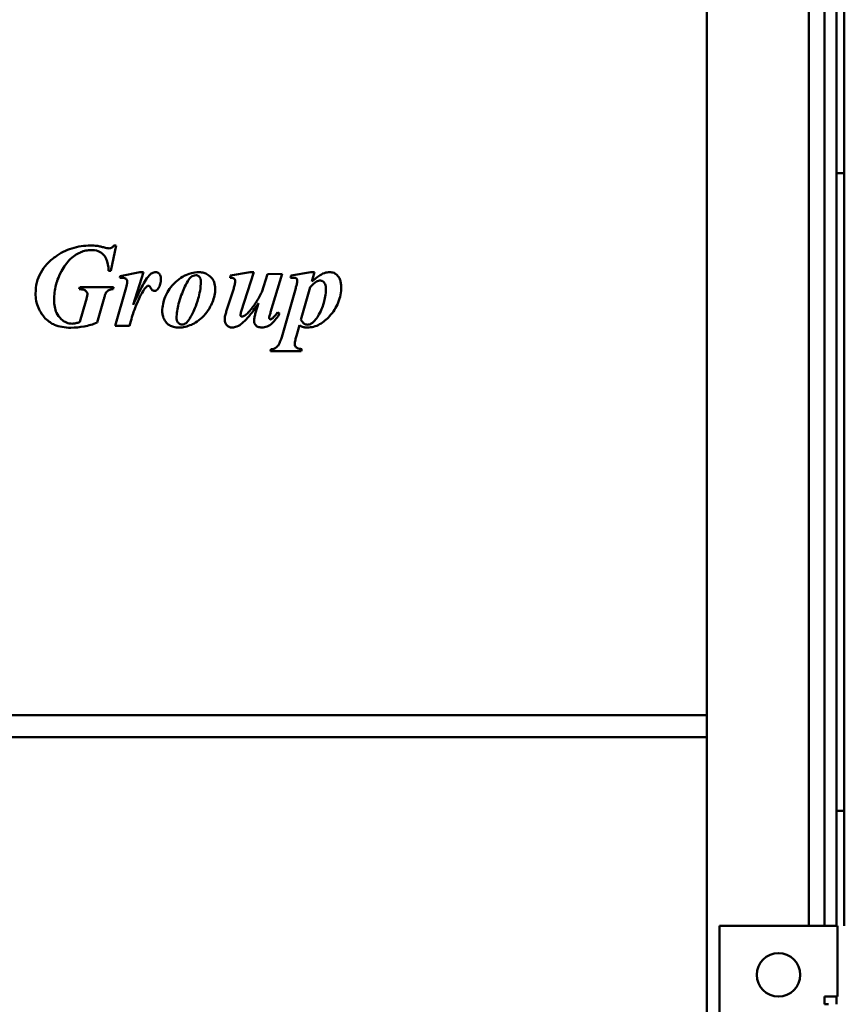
# Model space of a CAD drawing. Header units: millimetres. Extents: x 1399 to 2101, y 816 to 1659.
# Tile 3 of 5: x 1594 to 1803, y 1158 to 1408. Entities that reach past the tile are written whole.
import ezdxf

# ---------------------------------------------------------------- set-up
doc = ezdxf.new("R2010")
doc.units = ezdxf.units.MM
doc.header["$LTSCALE"] = 8.333333
doc.layers.add('Widoczne (ISO)', color=7, linetype='Continuous', lineweight=50)

msp = doc.modelspace()

# ---------------------------------------------------------------- linework, layer by layer
at = {"layer": 'Widoczne (ISO)'}
for p, q in [((1801.37, 1369.27), (1801.37, 1658.97)), ((1803.37, 1658.97), (1803.37, 1369.27)), ((1798.37, 1180.4), (1798.37, 1567.77)), ((1768.37, 1489.03), (1768.37, 846.03)), ((1794.37, 1177.77), (1794.37, 1489.03)), ((1801.37, 1207.05), (1801.37, 1369.27)), ((1803.37, 1369.27), (1801.37, 1369.27)), ((1803.37, 1369.27), (1803.37, 1207.05)), ((1616.76, 1344.47), (1618.13, 1350.89)), ((1617.59, 1350.89), (1618.13, 1350.89)), ((1616.76, 1344.47), (1616.24, 1344.47)), ((1624.13, 1344.11), (1619.2, 1343.13)), ((1622.5, 1335.82), (1625.11, 1344.11)), ((1624.13, 1344.11), (1625.11, 1344.11)), ((1647.27, 1343.22), (1647.14, 1342.67)), ((1652.25, 1344.11), (1647.27, 1343.22)), ((1649.98, 1334.09), (1653.13, 1344.11)), ((1652.25, 1344.11), (1653.13, 1344.11)), ((1656.63, 1343.57), (1655.24, 1339.06)), ((1660.37, 1343.7), (1656.63, 1343.57)), ((1657.43, 1333.89), (1660.37, 1343.7)), ((1662.63, 1343.27), (1662.46, 1342.7)), ((1667.69, 1344.11), (1662.63, 1343.27)), ((1667.69, 1344.11), (1668.61, 1344.11)), ((1667.92, 1341.71), (1668.61, 1344.11)), ((1619.2, 1343.13), (1619.06, 1342.7)), ((1608.9, 1340.32), (1608.75, 1339.78)), ((1608.9, 1340.32), (1617.51, 1340.32)), ((1617.37, 1339.78), (1617.51, 1340.32)), ((1620.71, 1340.2), (1617.9, 1330.43)), ((1648.04, 1339.97), (1646.17, 1334.07)), ((1663.82, 1340.01), (1660.26, 1327.6)), ((1665.16, 1331.95), (1667.51, 1340.27)), ((1610.44, 1336.72), (1608.93, 1331.43)), ((1613.3, 1331.26), (1615.03, 1337.23)), ((1654.36, 1336.22), (1653.62, 1333.72)), ((1659.73, 1333.6), (1659.23, 1333.94)), ((1621.52, 1330.43), (1617.9, 1330.43)), ((1664, 1327.93), (1664.77, 1330.58)), ((1657.5, 1324.52), (1657.37, 1323.98)), ((1665.22, 1323.98), (1657.37, 1323.98)), ((1665.22, 1323.98), (1665.36, 1324.52)), ((1415.37, 1231.37), (1768.37, 1231.37)), ((1402.63, 1225.77), (1768.37, 1225.77)), ((1801.37, 1207.05), (1801.37, 1177.77)), ((1803.37, 1207.05), (1801.37, 1207.05)), ((1803.37, 1177.77), (1803.37, 1207.05)), ((1798.37, 1177.77), (1798.37, 1180.4)), ((1771.63, 837.77), (1771.63, 1177.77)), ((1771.63, 1177.77), (1801.63, 1177.77)), ((1801.63, 1177.77), (1801.63, 1159.77)), ((1798.37, 1159.77), (1801.63, 1159.77)), ((1798.37, 1157.77), (1798.37, 1159.77)), ((1801.37, 1159.77), (1801.37, 1157.77)), ((1799.37, 1157.77), (1798.37, 1157.77))]:
    msp.add_line(p, q, dxfattribs=at)
msp.add_circle((1786.63, 1165.27), 5.55, dxfattribs=at)
for points, knots in [([(1602.69, 1348.05), (1603.98, 1348.97), (1605.37, 1349.69), (1606.88, 1350.17), (1608.42, 1350.67), (1610.01, 1350.89), (1611.63, 1350.89)], [0, 0, 0, 0, 0.4763972, 0.4763972, 0.4763972, 0.9616564, 0.9616564, 0.9616564, 0.9616564]), ([(1611.63, 1350.89), (1611.91, 1350.89), (1612.19, 1350.88), (1612.47, 1350.87), (1612.73, 1350.85), (1612.99, 1350.83), (1613.25, 1350.81)], [0, 0, 0, 0, 0.0836753, 0.0836753, 0.0836753, 0.1618566, 0.1618566, 0.1618566, 0.1618566]), ([(1613.25, 1350.81), (1613.52, 1350.77), (1613.9, 1350.68), (1614.53, 1350.54), (1614.86, 1350.46), (1615.16, 1350.38)], [0, 0, 0, 0, 0.0821702, 0.0821702, 0.1577058, 0.1577058, 0.1577058, 0.1577058]), ([(1616.37, 1350.17), (1616.52, 1350.17), (1616.67, 1350.2), (1616.82, 1350.26), (1616.96, 1350.32), (1617.09, 1350.4), (1617.21, 1350.5), (1617.36, 1350.61), (1617.48, 1350.75), (1617.59, 1350.89)], [0, 0, 0, 0, 0.0466888, 0.0466888, 0.0466888, 0.0933588, 0.0933588, 0.0933588, 0.1478253, 0.1478253, 0.1478253, 0.1478253]), ([(1611.76, 1349.74), (1611.32, 1349.74), (1610.88, 1349.7), (1610, 1349.51), (1609.56, 1349.36), (1608.52, 1348.91), (1607.56, 1348.42), (1605.61, 1346.59), (1604.84, 1345.49), (1603.37, 1342.75), (1602.99, 1341.43), (1602.52, 1339.59), (1602.37, 1338.34), (1602.37, 1337.06)], [0, 0, 0, 0, 0.132764, 0.132764, 0.270841, 0.270841, 0.474032, 0.474032, 0.669839, 0.669839, 0.93849, 0.93849, 1.475498, 1.475498, 1.475498, 1.475498]), ([(1616.24, 1344.47), (1616.19, 1345.53), (1616.03, 1346.61), (1615.38, 1348.05), (1615.09, 1348.42), (1614.42, 1349.03), (1614.02, 1349.28), (1612.99, 1349.66), (1612.37, 1349.74), (1611.76, 1349.74)], [0, 0, 0, 0, 0.319043, 0.319043, 0.516927, 0.516927, 0.744903, 0.744903, 1.03341, 1.03341, 1.03341, 1.03341]), ([(1615.16, 1350.38), (1615.36, 1350.33), (1615.58, 1350.28), (1616, 1350.2), (1616.22, 1350.17), (1616.37, 1350.17)], [0, 0, 0, 0, 0.0615225, 0.0615225, 0.128914, 0.128914, 0.128914, 0.128914]), ([(1597.66, 1338.7), (1597.66, 1339.64), (1597.76, 1340.56), (1598.21, 1342.36), (1598.54, 1343.19), (1599.41, 1344.76), (1599.94, 1345.48), (1601.19, 1346.84), (1601.92, 1347.48), (1602.69, 1348.05)], [0, 0, 0, 0, 0.281346, 0.281346, 0.553966, 0.553966, 0.821208, 0.821208, 1.110174, 1.110174, 1.110174, 1.110174]), ([(1622.5, 1335.82), (1623.12, 1337.23), (1623.79, 1338.68), (1624.97, 1340.98), (1625.81, 1342.54), (1626.52, 1343.27)], [0, 0, 0, 0, 0.4619333, 0.4619333, 0.7985911, 0.7985911, 0.7985911, 0.7985911]), ([(1626.52, 1343.27), (1626.74, 1343.5), (1626.99, 1343.71), (1627.41, 1343.94), (1627.56, 1344.01), (1627.87, 1344.09), (1628.03, 1344.11), (1628.18, 1344.11)], [0, 0, 0, 0, 0.0957519, 0.0957519, 0.14466, 0.14466, 0.1915378, 0.1915378, 0.1915378, 0.1915378]), ([(1628.18, 1344.11), (1628.35, 1344.11), (1628.51, 1344.08), (1628.81, 1343.97), (1628.94, 1343.88), (1629.14, 1343.69), (1629.26, 1343.56), (1629.42, 1343.2), (1629.47, 1343.05), (1629.53, 1342.73), (1629.54, 1342.55), (1629.54, 1342.38)], [0, 0, 0, 0, 0.0490034, 0.0490034, 0.0966898, 0.0966898, 0.1340204, 0.1340204, 0.1578931, 0.1578931, 0.1854163, 0.1854163, 0.1854163, 0.1854163]), ([(1629.88, 1334.14), (1629.88, 1334.78), (1629.94, 1335.41), (1630.19, 1336.64), (1630.38, 1337.23), (1630.86, 1338.37), (1631.41, 1339.53), (1633.13, 1341.54), (1634.15, 1342.47), (1635.93, 1343.41), (1636.52, 1343.69), (1637.88, 1344.03), (1638.48, 1344.11), (1639.08, 1344.11)], [0, 0, 0, 0, 0.1906335, 0.1906335, 0.3778818, 0.3778818, 0.561847, 0.561847, 0.6901441, 0.6901441, 0.7219846, 0.7219846, 0.7461688, 0.7461688, 0.7461688, 0.7461688]), ([(1638.48, 1343.32), (1638.23, 1343.32), (1637.99, 1343.29), (1637.76, 1343.21), (1637.54, 1343.13), (1637.34, 1343.02), (1637.17, 1342.87)], [0, 0, 0, 0, 0.0734799, 0.0734799, 0.0734799, 0.1428533, 0.1428533, 0.1428533, 0.1428533]), ([(1639.7, 1341.72), (1639.7, 1341.99), (1639.67, 1342.28), (1639.5, 1342.69), (1639.41, 1342.84), (1639.16, 1343.09), (1639.03, 1343.18), (1638.83, 1343.27), (1638.76, 1343.29), (1638.62, 1343.32), (1638.55, 1343.32), (1638.48, 1343.32)], [-0.2428366, -0.2428366, -0.2428366, -0.2428366, -0.1484994, -0.1484994, -0.0888125, -0.0888125, -0.0432495, -0.0432495, -0.0218034, -0.0218034, 0, 0, 0, 0]), ([(1639.08, 1344.11), (1639.45, 1344.11), (1639.81, 1344.07), (1640.52, 1343.9), (1640.86, 1343.78), (1641.53, 1343.44), (1641.98, 1343.16), (1642.73, 1342.31), (1642.94, 1341.89), (1643.26, 1341.01), (1643.35, 1340.48), (1643.35, 1339.94)], [0, 0, 0, 0, 0.1094112, 0.1094112, 0.218663, 0.218663, 0.3362121, 0.3362121, 0.4375119, 0.4375119, 0.5795681, 0.5795681, 0.5795681, 0.5795681]), ([(1667.92, 1341.71), (1668.48, 1342.22), (1669.15, 1342.78), (1670.11, 1343.42), (1670.58, 1343.7), (1671.58, 1344.03), (1672.02, 1344.11), (1672.46, 1344.11)], [0, 0, 0, 0, 0.227831, 0.227831, 0.3457391, 0.3457391, 0.4310734, 0.4310734, 0.4310734, 0.4310734]), ([(1672.46, 1344.11), (1672.84, 1344.11), (1673.21, 1344.05), (1673.86, 1343.78), (1674.11, 1343.61), (1674.69, 1343.03), (1674.91, 1342.6), (1675.15, 1342.03), (1675.24, 1341.73), (1675.36, 1341.09), (1675.39, 1340.75), (1675.39, 1340.41)], [0, 0, 0, 0, 0.1133853, 0.1133853, 0.2085698, 0.2085698, 0.3580855, 0.3580855, 0.5100146, 0.5100146, 0.6740702, 0.6740702, 0.6740702, 0.6740702]), ([(1620.99, 1341.66), (1620.99, 1341.77), (1620.98, 1341.89), (1620.9, 1342.15), (1620.84, 1342.23), (1620.73, 1342.37), (1620.63, 1342.45), (1620.35, 1342.6), (1620.19, 1342.64), (1619.78, 1342.69), (1619.4, 1342.7), (1619.06, 1342.7)], [0, 0, 0, 0, 0.0352423, 0.0352423, 0.0803416, 0.0803416, 0.1992034, 0.1992034, 0.3771862, 0.3771862, 0.74086, 0.74086, 0.74086, 0.74086]), ([(1620.71, 1340.2), (1620.78, 1340.44), (1620.84, 1340.7), (1620.94, 1341.17), (1620.99, 1341.47), (1620.99, 1341.66)], [0, 0, 0, 0, 0.0740411, 0.0740411, 0.1435892, 0.1435892, 0.1435892, 0.1435892]), ([(1629.54, 1342.38), (1629.54, 1341.93), (1629.49, 1341.49), (1629.37, 1341.06), (1629.25, 1340.67), (1629.09, 1340.31), (1628.85, 1339.97)], [0, 0, 0, 0, 0.1328925, 0.1328925, 0.1328925, 0.2551395, 0.2551395, 0.2551395, 0.2551395]), ([(1637.17, 1342.87), (1636.87, 1342.59), (1636.59, 1342.19), (1636.01, 1341.24), (1635.7, 1340.59), (1635.01, 1339.02), (1634.43, 1337.58), (1633.72, 1334.83), (1633.53, 1333.6), (1633.53, 1332.38)], [-1.358286, -1.358286, -1.358286, -1.358286, -1.146022, -1.146022, -0.852104, -0.852104, -0.367075, -0.367075, 0, 0, 0, 0]), ([(1635.94, 1331.17), (1636.18, 1331.36), (1636.42, 1331.66), (1636.95, 1332.44), (1637.25, 1332.97), (1637.85, 1334.13), (1638.48, 1335.44), (1639.35, 1338.51), (1639.7, 1340.07), (1639.7, 1341.72)], [-2.439409, -2.439409, -2.439409, -2.439409, -1.979835, -1.979835, -1.368345, -1.368345, -0.495424, -0.495424, 0, 0, 0, 0]), ([(1648.44, 1341.92), (1648.44, 1341.97), (1648.44, 1342.03), (1648.41, 1342.14), (1648.39, 1342.19), (1648.33, 1342.31), (1648.27, 1342.37), (1648.12, 1342.5), (1648.02, 1342.56), (1647.74, 1342.65), (1647.47, 1342.67), (1647.14, 1342.67)], [0, 0, 0, 0, 0.0171665, 0.0171665, 0.0333129, 0.0333129, 0.0577927, 0.0577927, 0.0852925, 0.0852925, 0.1310812, 0.1310812, 0.1310812, 0.1310812]), ([(1648.04, 1339.97), (1648.13, 1340.29), (1648.22, 1340.64), (1648.38, 1341.34), (1648.44, 1341.69), (1648.44, 1341.92)], [0, 0, 0, 0, 0.0996778, 0.0996778, 0.2146669, 0.2146669, 0.2146669, 0.2146669]), ([(1664.21, 1341.97), (1664.21, 1342.03), (1664.21, 1342.09), (1664.18, 1342.2), (1664.17, 1342.25), (1664.1, 1342.39), (1664.06, 1342.44), (1663.98, 1342.51), (1663.91, 1342.55), (1663.72, 1342.63), (1663.59, 1342.66), (1663.1, 1342.7), (1662.74, 1342.7), (1662.46, 1342.7)], [0, 0, 0, 0, 0.0178461, 0.0178461, 0.0343094, 0.0343094, 0.0634113, 0.0634113, 0.1521487, 0.1521487, 0.2911879, 0.2911879, 0.4710069, 0.4710069, 0.4710069, 0.4710069]), ([(1663.82, 1340.01), (1663.91, 1340.33), (1664, 1340.68), (1664.15, 1341.33), (1664.21, 1341.69), (1664.21, 1341.97)], [0, 0, 0, 0, 0.1006663, 0.1006663, 0.1991608, 0.1991608, 0.1991608, 0.1991608]), ([(1669.1, 1341.71), (1668.8, 1341.53), (1668.5, 1341.28), (1667.99, 1340.8), (1667.74, 1340.53), (1667.51, 1340.27)], [-0.209027, -0.209027, -0.209027, -0.209027, -0.1055599, -0.1055599, 0, 0, 0, 0]), ([(1670.09, 1341.97), (1669.92, 1341.97), (1669.75, 1341.95), (1669.58, 1341.9), (1669.41, 1341.86), (1669.25, 1341.79), (1669.1, 1341.71)], [0, 0, 0, 0, 0.0519029, 0.0519029, 0.0519029, 0.1046896, 0.1046896, 0.1046896, 0.1046896]), ([(1671.5, 1339.79), (1671.5, 1340.25), (1671.45, 1340.71), (1671.25, 1341.2), (1671.16, 1341.4), (1670.85, 1341.71), (1670.72, 1341.81), (1670.49, 1341.9), (1670.41, 1341.93), (1670.26, 1341.96), (1670.18, 1341.97), (1670.09, 1341.97)], [-0.4319349, -0.4319349, -0.4319349, -0.4319349, -0.1807584, -0.1807584, -0.0983581, -0.0983581, -0.0483614, -0.0483614, -0.024508, -0.024508, 0, 0, 0, 0]), ([(1606.63, 1329.97), (1605.88, 1329.97), (1605.12, 1330.03), (1603.71, 1330.29), (1603.06, 1330.47), (1601.76, 1331.04), (1600.93, 1331.51), (1599.47, 1333.03), (1598.82, 1333.95), (1597.87, 1336.2), (1597.66, 1337.43), (1597.66, 1338.7)], [0, 0, 0, 0, 0.225979, 0.225979, 0.428282, 0.428282, 0.652946, 0.652946, 0.830437, 0.830437, 1.020487, 1.020487, 1.020487, 1.020487]), ([(1610.83, 1338.47), (1610.83, 1338.59), (1610.81, 1338.71), (1610.74, 1338.94), (1610.69, 1339.04), (1610.51, 1339.28), (1610.4, 1339.37), (1610.25, 1339.49), (1610.12, 1339.56), (1609.65, 1339.73), (1609.22, 1339.78), (1608.75, 1339.78)], [0, 0, 0, 0, 0.0363253, 0.0363253, 0.0720396, 0.0720396, 0.1238322, 0.1238322, 0.2631635, 0.2631635, 0.6151738, 0.6151738, 0.6151738, 0.6151738]), ([(1610.44, 1336.72), (1610.53, 1337.03), (1610.62, 1337.37), (1610.77, 1337.99), (1610.83, 1338.29), (1610.83, 1338.47)], [0, 0, 0, 0, 0.095986, 0.095986, 0.1915642, 0.1915642, 0.1915642, 0.1915642]), ([(1615.49, 1338.73), (1615.42, 1338.59), (1615.32, 1338.31), (1615.16, 1337.75), (1615.09, 1337.48), (1615.03, 1337.23)], [0, 0, 0, 0, 0.04754123, 0.04754123, 0.08579277, 0.08579277, 0.08579277, 0.08579277]), ([(1617.37, 1339.78), (1616.99, 1339.75), (1616.62, 1339.69), (1616.16, 1339.48), (1616, 1339.38), (1615.69, 1339.08), (1615.58, 1338.91), (1615.49, 1338.73)], [0, 0, 0, 0, 0.1132514, 0.1132514, 0.1678041, 0.1678041, 0.2149206, 0.2149206, 0.2149206, 0.2149206]), ([(1626.07, 1340.56), (1625.97, 1340.5), (1625.86, 1340.41), (1625.64, 1340.19), (1625.51, 1340.04), (1625.15, 1339.58), (1624.87, 1339.17), (1624.14, 1337.73), (1623.84, 1337.07), (1623, 1335.21), (1622.75, 1334.48), (1622.4, 1333.48), (1621.99, 1332.12), (1621.52, 1330.43)], [0, 0, 0, 0, 0.035712, 0.035712, 0.083745, 0.083745, 0.187337, 0.187337, 0.255124, 0.255124, 0.456959, 0.456959, 1.595239, 1.595239, 1.595239, 1.595239]), ([(1626.37, 1340.64), (1626.32, 1340.64), (1626.27, 1340.64), (1626.23, 1340.62), (1626.18, 1340.61), (1626.12, 1340.59), (1626.07, 1340.56)], [0, 0, 0, 0, 0.01406298, 0.01406298, 0.01406298, 0.03066893, 0.03066893, 0.03066893, 0.03066893]), ([(1627.89, 1339.35), (1627.78, 1339.35), (1627.67, 1339.37), (1627.46, 1339.44), (1627.37, 1339.49), (1627.14, 1339.69), (1627.06, 1339.85), (1626.93, 1340.09), (1626.8, 1340.33), (1626.67, 1340.5), (1626.63, 1340.55), (1626.53, 1340.61), (1626.49, 1340.62), (1626.43, 1340.64), (1626.4, 1340.64), (1626.37, 1340.64)], [0, 0, 0, 0, 0.0335309, 0.0335309, 0.0655946, 0.0655946, 0.1250753, 0.1250753, 0.3117372, 0.3117372, 0.3639969, 0.3639969, 0.3851179, 0.3851179, 0.4052863, 0.4052863, 0.4052863, 0.4052863]), ([(1628.85, 1339.97), (1628.74, 1339.81), (1628.6, 1339.65), (1628.36, 1339.48), (1628.27, 1339.43), (1628.08, 1339.37), (1627.99, 1339.35), (1627.89, 1339.35)], [0, 0, 0, 0, 0.059614, 0.059614, 0.0900095, 0.0900095, 0.11924, 0.11924, 0.11924, 0.11924]), ([(1643.35, 1339.94), (1643.35, 1338.73), (1643.09, 1337.57), (1642.29, 1335.62), (1641.62, 1334.27), (1639.28, 1331.78), (1638.08, 1331.11), (1636.77, 1330.51), (1636.24, 1330.33), (1635.17, 1330.08), (1634.64, 1330.02), (1634.1, 1330.02)], [0, 0, 0, 0, 0.362579, 0.362579, 0.632051, 0.632051, 0.899387, 0.899387, 1.071451, 1.071451, 1.236346, 1.236346, 1.236346, 1.236346]), ([(1651.91, 1334.01), (1652.57, 1334.74), (1653.19, 1335.6), (1654.26, 1337.28), (1654.77, 1338.17), (1655.24, 1339.06)], [0, 0, 0, 0, 0.2973477, 0.2973477, 0.5974176, 0.5974176, 0.5974176, 0.5974176]), ([(1666.79, 1330.74), (1666.95, 1330.74), (1667.11, 1330.76), (1667.49, 1330.87), (1667.65, 1330.96), (1668.19, 1331.27), (1668.7, 1331.87), (1669.19, 1332.43), (1669.48, 1332.86), (1670.47, 1334.56), (1670.83, 1335.74), (1671.25, 1337.25), (1671.5, 1338.46), (1671.5, 1339.79)], [-0.8021746, -0.8021746, -0.8021746, -0.8021746, -0.7973781, -0.7973781, -0.7904377, -0.7904377, -0.7475178, -0.7475178, -0.6585558, -0.6585558, -0.3994626, -0.3994626, 0, 0, 0, 0]), ([(1675.39, 1340.41), (1675.39, 1339.03), (1675.15, 1337.68), (1674.13, 1335.1), (1673.37, 1333.95), (1672.45, 1332.91)], [0, 0, 0, 0, 0.4167004, 0.4167004, 0.8331414, 0.8331414, 0.8331414, 0.8331414]), ([(1602.37, 1337.06), (1602.37, 1336.46), (1602.41, 1335.85), (1602.62, 1334.74), (1602.77, 1334.23), (1603.24, 1333.19), (1603.6, 1332.67), (1604.56, 1331.79), (1605, 1331.49), (1605.98, 1331.09), (1606.48, 1331), (1607.01, 1331)], [0, 0, 0, 0, 0.1812463, 0.1812463, 0.3389741, 0.3389741, 0.5229148, 0.5229148, 0.6515453, 0.6515453, 0.7765729, 0.7765729, 0.7765729, 0.7765729]), ([(1654.36, 1336.22), (1653.93, 1335.59), (1653.48, 1334.94), (1652.64, 1333.77), (1652.06, 1332.98), (1651.6, 1332.46)], [0, 0, 0, 0, 0.2279974, 0.2279974, 0.4417576, 0.4417576, 0.4417576, 0.4417576]), ([(1634.1, 1330.02), (1633.65, 1330.02), (1633.2, 1330.07), (1632.38, 1330.27), (1632.02, 1330.42), (1631.49, 1330.76), (1631.31, 1330.89), (1630.91, 1331.27), (1630.6, 1331.63), (1630.19, 1332.41), (1630.08, 1332.73), (1629.92, 1333.42), (1629.88, 1333.78), (1629.88, 1334.14)], [0, 0, 0, 0, 0.1335944, 0.1335944, 0.2533673, 0.2533673, 0.3207318, 0.3207318, 0.4186112, 0.4186112, 0.4804923, 0.4804923, 0.5456845, 0.5456845, 0.5456845, 0.5456845]), ([(1645.75, 1332.05), (1645.75, 1332.38), (1645.81, 1332.75), (1645.96, 1333.41), (1646.06, 1333.75), (1646.17, 1334.07)], [0, 0, 0, 0, 0.1006838, 0.1006838, 0.2033622, 0.2033622, 0.2033622, 0.2033622]), ([(1649.98, 1334.09), (1649.93, 1333.93), (1649.87, 1333.75), (1649.78, 1333.4), (1649.75, 1333.24), (1649.75, 1333.13)], [0, 0, 0, 0, 0.0516119, 0.0516119, 0.1072147, 0.1072147, 0.1072147, 0.1072147]), ([(1650.13, 1332.8), (1650.2, 1332.8), (1650.27, 1332.81), (1650.42, 1332.85), (1650.5, 1332.88), (1650.76, 1332.99), (1650.94, 1333.12), (1651.38, 1333.46), (1651.66, 1333.74), (1651.91, 1334.01)], [0, 0, 0, 0, 0.0214883, 0.0214883, 0.0461248, 0.0461248, 0.1070773, 0.1070773, 0.2158568, 0.2158568, 0.2158568, 0.2158568]), ([(1653.23, 1331.71), (1653.23, 1332.04), (1653.28, 1332.4), (1653.43, 1333.06), (1653.52, 1333.39), (1653.62, 1333.72)], [0, 0, 0, 0, 0.1006328, 0.1006328, 0.2024674, 0.2024674, 0.2024674, 0.2024674]), ([(1659.73, 1333.6), (1659.23, 1332.72), (1658.59, 1331.81), (1657.45, 1330.79), (1657.02, 1330.5), (1656.34, 1330.21), (1656.12, 1330.14), (1655.66, 1330.05), (1655.44, 1330.02), (1655.21, 1330.02)], [0, 0, 0, 0, 0.3058054, 0.3058054, 0.458964, 0.458964, 0.5286452, 0.5286452, 0.5971183, 0.5971183, 0.5971183, 0.5971183]), ([(1657.43, 1333.89), (1657.35, 1333.61), (1657.25, 1333.27), (1657.13, 1332.77), (1657.07, 1332.54), (1657.07, 1332.46)], [0, 0, 0, 0, 0.0900895, 0.0900895, 0.1608171, 0.1608171, 0.1608171, 0.1608171]), ([(1657.81, 1332.28), (1658.05, 1332.46), (1658.32, 1332.76), (1658.78, 1333.32), (1659.02, 1333.64), (1659.23, 1333.94)], [0, 0, 0, 0, 0.092563, 0.092563, 0.1861595, 0.1861595, 0.1861595, 0.1861595]), ([(1613.3, 1331.26), (1612.24, 1330.84), (1611.16, 1330.51), (1610.05, 1330.3), (1608.92, 1330.08), (1607.78, 1329.97), (1606.63, 1329.97)], [0, 0, 0, 0, 0.340877, 0.340877, 0.340877, 0.6854676, 0.6854676, 0.6854676, 0.6854676]), ([(1607.01, 1331), (1607.3, 1331), (1607.6, 1331.05), (1607.89, 1331.11), (1608.24, 1331.19), (1608.6, 1331.3), (1608.93, 1331.43)], [0, 0, 0, 0, 0.0881998, 0.0881998, 0.0881998, 0.1965759, 0.1965759, 0.1965759, 0.1965759]), ([(1633.53, 1332.38), (1633.53, 1332.24), (1633.54, 1332.1), (1633.59, 1331.84), (1633.63, 1331.72), (1633.8, 1331.39), (1633.94, 1331.24), (1634.18, 1331.03), (1634.31, 1330.95), (1634.61, 1330.83), (1634.76, 1330.81), (1634.91, 1330.81)], [-0.1931564, -0.1931564, -0.1931564, -0.1931564, -0.1665304, -0.1665304, -0.1417445, -0.1417445, -0.0945957, -0.0945957, -0.0468332, -0.0468332, 0, 0, 0, 0]), ([(1634.91, 1330.81), (1635.1, 1330.81), (1635.29, 1330.83), (1635.47, 1330.9), (1635.64, 1330.96), (1635.8, 1331.05), (1635.94, 1331.17)], [0, 0, 0, 0, 0.0565746, 0.0565746, 0.0565746, 0.1122819, 0.1122819, 0.1122819, 0.1122819]), ([(1647.66, 1330.02), (1647.52, 1330.02), (1647.39, 1330.04), (1647.13, 1330.09), (1647.01, 1330.13), (1646.61, 1330.31), (1646.4, 1330.5), (1646.1, 1330.82), (1645.97, 1331.03), (1645.79, 1331.52), (1645.75, 1331.78), (1645.75, 1332.05)], [0, 0, 0, 0, 0.040557, 0.040557, 0.0797972, 0.0797972, 0.1726024, 0.1726024, 0.3004861, 0.3004861, 0.4349589, 0.4349589, 0.4349589, 0.4349589]), ([(1651.6, 1332.46), (1651.15, 1331.97), (1650.62, 1331.43), (1649.85, 1330.81), (1649.41, 1330.48), (1648.45, 1330.11), (1648.06, 1330.02), (1647.66, 1330.02)], [0, 0, 0, 0, 0.1993117, 0.1993117, 0.2971265, 0.2971265, 0.3588022, 0.3588022, 0.3588022, 0.3588022]), ([(1649.75, 1333.13), (1649.75, 1333.11), (1649.75, 1333.09), (1649.76, 1333.05), (1649.77, 1333.03), (1649.78, 1332.99), (1649.79, 1332.97), (1649.82, 1332.94), (1649.83, 1332.93), (1649.85, 1332.91)], [0, 0, 0, 0, 0.00628628, 0.00628628, 0.0122379, 0.0122379, 0.01814826, 0.01814826, 0.0243157, 0.0243157, 0.0243157, 0.0243157]), ([(1649.85, 1332.91), (1649.89, 1332.88), (1649.93, 1332.85), (1649.98, 1332.83), (1650.02, 1332.81), (1650.07, 1332.8), (1650.13, 1332.8)], [0, 0, 0, 0, 0.0155759, 0.0155759, 0.0155759, 0.03122226, 0.03122226, 0.03122226, 0.03122226]), ([(1655.21, 1330.02), (1655.03, 1330.02), (1654.84, 1330.04), (1654.5, 1330.1), (1654.34, 1330.15), (1653.93, 1330.33), (1653.76, 1330.48), (1653.52, 1330.73), (1653.41, 1330.89), (1653.26, 1331.28), (1653.23, 1331.49), (1653.23, 1331.71)], [0, 0, 0, 0, 0.0547895, 0.0547895, 0.1038844, 0.1038844, 0.1910915, 0.1910915, 0.3102798, 0.3102798, 0.4380284, 0.4380284, 0.4380284, 0.4380284]), ([(1657.07, 1332.46), (1657.07, 1332.43), (1657.08, 1332.4), (1657.1, 1332.34), (1657.11, 1332.31), (1657.15, 1332.25), (1657.18, 1332.2), (1657.26, 1332.14), (1657.29, 1332.13), (1657.35, 1332.1), (1657.38, 1332.1), (1657.41, 1332.1)], [0, 0, 0, 0, 0.00900853, 0.00900853, 0.01911356, 0.01911356, 0.0280396, 0.0280396, 0.03269576, 0.03269576, 0.03713397, 0.03713397, 0.03713397, 0.03713397]), ([(1657.41, 1332.1), (1657.47, 1332.1), (1657.53, 1332.11), (1657.58, 1332.13), (1657.66, 1332.16), (1657.74, 1332.22), (1657.81, 1332.28)], [0, 0, 0, 0, 0.01721772, 0.01721772, 0.01721772, 0.04419878, 0.04419878, 0.04419878, 0.04419878]), ([(1665.16, 1331.95), (1665.4, 1331.56), (1665.64, 1331.25), (1665.99, 1330.96), (1666.12, 1330.88), (1666.46, 1330.76), (1666.62, 1330.74), (1666.79, 1330.74)], [-0.2213765, -0.2213765, -0.2213765, -0.2213765, -0.1071251, -0.1071251, -0.0507487, -0.0507487, 0, 0, 0, 0]), ([(1672.45, 1332.91), (1671.72, 1332.1), (1670.87, 1331.37), (1669.43, 1330.58), (1668.91, 1330.37), (1667.85, 1330.09), (1667.32, 1330.02), (1666.78, 1330.02)], [0, 0, 0, 0, 0.3285719, 0.3285719, 0.494839, 0.494839, 0.6574942, 0.6574942, 0.6574942, 0.6574942]), ([(1666.78, 1330.02), (1666.27, 1330.02), (1665.98, 1330.09), (1665.51, 1330.22), (1665.11, 1330.4), (1664.77, 1330.58)], [0, 0, 0, 0, 0.1508933, 0.1508933, 0.4315629, 0.4315629, 0.4315629, 0.4315629]), ([(1657.5, 1324.52), (1657.75, 1324.52), (1657.99, 1324.56), (1658.46, 1324.71), (1658.67, 1324.81), (1659.13, 1325.13), (1659.3, 1325.34), (1659.79, 1326.11), (1660.06, 1326.89), (1660.26, 1327.6)], [0, 0, 0, 0, 0.0750434, 0.0750434, 0.1459111, 0.1459111, 0.2450733, 0.2450733, 0.4782483, 0.4782483, 0.4782483, 0.4782483]), ([(1664, 1327.93), (1663.9, 1327.58), (1663.8, 1327.21), (1663.65, 1326.47), (1663.59, 1326.06), (1663.59, 1325.72)], [0, 0, 0, 0, 0.1102996, 0.1102996, 0.2269647, 0.2269647, 0.2269647, 0.2269647]), ([(1663.59, 1325.72), (1663.59, 1325.58), (1663.61, 1325.44), (1663.71, 1325.2), (1663.78, 1325.11), (1663.93, 1324.96), (1664.03, 1324.88), (1664.54, 1324.68), (1664.96, 1324.58), (1665.36, 1324.52)], [0, 0, 0, 0, 0.0434866, 0.0434866, 0.0782191, 0.0782191, 0.1067028, 0.1067028, 0.148755, 0.148755, 0.148755, 0.148755])]:
    msp.add_open_spline(points, degree=3, knots=knots, dxfattribs=at)

doc.saveas('drawing.dxf')
